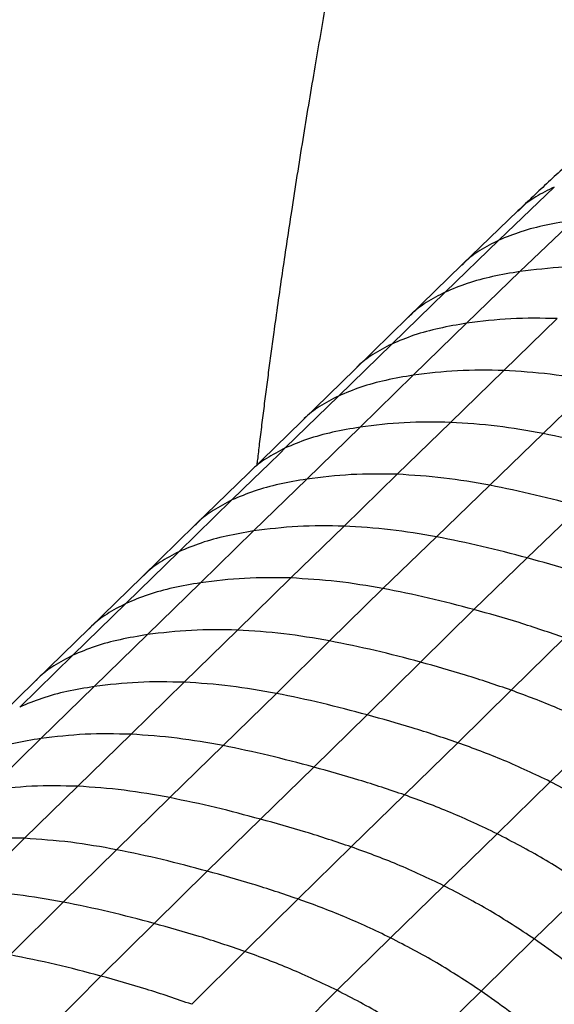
# Paper-space layout '_Trimetric' of a CAD drawing. Header units: millimetres. Extents: x -437 to 644, y -96 to 907.
# Tile 11 of 14: x 323 to 439, y 377 to 591. Entities that reach past the tile are written whole.
import ezdxf

# ---------------------------------------------------------------- set-up
doc = ezdxf.new("R2010")
doc.units = ezdxf.units.MM

psp = doc.layouts.new('_Trimetric')

# ---------------------------------------------------------------- linework, layer by layer
at = {"color": 7, "linetype": 'Continuous', "lineweight": 25}
for p, q in [((427.01, 543.23), (439.08, 554.76)), ((431.19, 549.6), (419.01, 537.85)), ((431.61, 536.42), (443.24, 547.54)), ((415.34, 531.94), (427.01, 543.23)), ((419.01, 537.86), (407.35, 526.51)), ((420.02, 525.19), (431.61, 536.42)), ((403.76, 520.67), (415.34, 531.94)), ((407.36, 526.51), (395.79, 515.23)), ((408.45, 513.9), (420.02, 525.19)), ((439.7, 526.22), (428.12, 514.93)), ((392.19, 509.38), (403.76, 520.67)), ((395.79, 515.23), (384.22, 503.93)), ((396.88, 502.61), (408.45, 513.9)), ((428.12, 514.93), (416.55, 503.64)), ((448.2, 512.52), (436.63, 501.23)), ((380.62, 498.09), (392.19, 509.38)), ((384.22, 503.94), (372.65, 492.64)), ((416.55, 503.64), (404.98, 492.37)), ((385.31, 491.33), (396.88, 502.61)), ((436.63, 501.23), (425.05, 490)), ((372.65, 492.65), (361.09, 481.36)), ((404.98, 492.37), (393.4, 481.12)), ((373.76, 480.06), (385.31, 491.33)), ((425.05, 490), (413.46, 478.81)), ((357.53, 475.55), (369.06, 486.81)), ((444.77, 485.35), (433.19, 474.21)), ((361.09, 481.36), (349.55, 470.09)), ((362.22, 468.8), (373.76, 480.06)), ((393.4, 481.12), (381.82, 469.85)), ((413.46, 478.81), (401.86, 467.56)), ((346.01, 464.3), (357.53, 475.55)), ((433.19, 474.21), (421.59, 462.98)), ((349.55, 470.09), (338.02, 458.84)), ((362.22, 468.8), (350.68, 457.54)), ((370.25, 458.53), (381.82, 469.84)), ((390.27, 456.18), (401.85, 467.56)), ((346.01, 464.3), (334.49, 453.06)), ((409.99, 451.56), (421.59, 462.98)), ((338.02, 458.84), (326.48, 447.58)), ((358.7, 447.2), (370.25, 458.53)), ((350.68, 457.54), (339.14, 446.26)), ((378.71, 444.76), (390.27, 456.18)), ((429.72, 445.46), (441.32, 456.84)), ((334.49, 453.06), (322.95, 441.8)), ((398.41, 440.1), (409.99, 451.56)), ((326.49, 447.58), (314.94, 436.32)), ((347.13, 435.89), (358.7, 447.2)), ((339.14, 446.26), (327.58, 434.97)), ((418.12, 434.05), (429.72, 445.46)), ((367.15, 433.42), (378.71, 444.76)), ((386.85, 428.74), (398.41, 440.1)), ((438.2, 425.59), (449.78, 436.91)), ((327.58, 434.97), (316.01, 423.68)), ((335.57, 424.59), (347.13, 435.89)), ((355.58, 422.12), (367.15, 433.42)), ((406.55, 422.71), (418.12, 434.05)), ((375.28, 417.44), (386.84, 428.74)), ((323.99, 413.28), (335.57, 424.59)), ((426.63, 414.28), (438.2, 425.59)), ((344.01, 410.81), (355.58, 422.12)), ((394.98, 411.41), (406.55, 422.71)), ((363.7, 406.14), (375.28, 417.44)), ((312.4, 401.86), (323.99, 413.28)), ((415.05, 402.99), (426.63, 414.28)), ((332.42, 399.43), (344.01, 410.81)), ((383.41, 400.1), (394.98, 411.41)), ((352.13, 394.78), (363.7, 406.14)), ((403.48, 391.67), (415.05, 402.99)), ((434.73, 391.42), (446.3, 402.71)), ((371.83, 388.71), (383.41, 400.1)), ((320.86, 387.94), (332.42, 399.43)), ((340.59, 383.36), (352.13, 394.78)), ((391.89, 380.26), (403.48, 391.67)), ((423.16, 380.11), (434.73, 391.42)), ((360.31, 377.22), (371.83, 388.71)), ((329.37, 372.01), (340.59, 383.36)), ((380.33, 368.69), (391.89, 380.26)), ((411.57, 368.73), (423.16, 380.11))]:
    psp.add_line(p, q, dxfattribs=at)
at = {"color": 7, "linetype": 'Continuous', "lineweight": 25, "flags": 128}
psp.add_lwpolyline([(369.06, 486.81), (373.65, 491.28), (377.14, 494.68), (379.5, 496.99), (380.62, 498.09)], dxfattribs=at)
at = {"color": 7, "linetype": 'Continuous', "lineweight": 25}
for points, knots in [([(374.54, 494.49), (374.58, 494.84), (374.76, 496.35), (375.1, 499.21), (375.58, 503.1), (376.09, 507.21), (376.62, 511.34), (377.17, 515.49), (377.72, 519.64), (378.69, 526.73), (380.1, 536.65), (382.16, 550.42), (384.44, 564.83), (386.92, 579.71), (389.36, 593.83), (391.76, 607.35), (394.19, 620.61), (396.76, 634.07), (399.56, 648.13), (402.42, 661.87), (405.27, 675.14), (408.05, 687.71), (410.93, 700.34), (413.86, 712.76), (416.77, 724.61), (419.6, 735.56), (422.32, 745.38), (424.93, 754.03), (427.43, 761.61), (429.18, 766.19), (430, 768.34)], [0, 0, 0, 0, 0.0039666, 0.0168275, 0.0320369, 0.0473211, 0.0626558, 0.0780167, 0.0933792, 0.1087191, 0.156508, 0.2030681, 0.2604479, 0.3147144, 0.3660515, 0.4147688, 0.462268, 0.5104829, 0.5612633, 0.6149931, 0.6595962, 0.7052054, 0.7512666, 0.7966148, 0.8399398, 0.879941, 0.9156315, 0.9471975, 0.9751377, 1, 1, 1, 1]), ([(444.64, 562.1), (442.34, 560.03), (437.77, 555.91), (433.38, 551.7), (431.19, 549.6)], [0, 0, 0, 0, 0.5013, 1, 1, 1, 1]), ([(439.08, 554.76), (437.71, 554.09), (435.1, 552.8), (432.52, 550.97), (431.41, 549.76), (431.23, 549.57)], [0, 0, 0, 0, 0.4771491, 0.9158201, 1, 1, 1, 1]), ([(443.24, 547.54), (441.24, 547.22), (437.35, 546.59), (431.89, 545.21), (428.6, 543.88), (427.01, 543.23)], [0, 0, 0, 0, 0.351928, 0.686418, 1, 1, 1, 1]), ([(427.01, 543.23), (425.62, 542.52), (422.96, 541.14), (420.35, 539.25), (419.23, 538.02), (419.05, 537.82)], [0, 0, 0, 0, 0.478133, 0.917814, 1, 1, 1, 1]), ([(451.29, 537.42), (447.91, 537.47), (441.22, 537.58), (434.8, 536.8), (431.61, 536.42)], [0, 0, 0, 0, 0.504041, 1, 1, 1, 1]), ([(431.61, 536.42), (429.61, 536.08), (425.71, 535.42), (420.23, 533.97), (416.94, 532.6), (415.34, 531.94)], [0, 0, 0, 0, 0.351926, 0.686481, 1, 1, 1, 1]), ([(415.34, 531.94), (413.96, 531.22), (411.3, 529.82), (408.68, 527.9), (407.56, 526.67), (407.39, 526.48)], [0, 0, 0, 0, 0.478826, 0.918979, 1, 1, 1, 1]), ([(439.7, 526.22), (436.32, 526.27), (429.63, 526.38), (423.21, 525.58), (420.02, 525.19)], [0, 0, 0, 0, 0.503985, 1, 1, 1, 1]), ([(420.02, 525.19), (418.02, 524.85), (414.12, 524.17), (408.65, 522.71), (405.35, 521.34), (403.76, 520.67)], [0, 0, 0, 0, 0.351944, 0.686516, 1, 1, 1, 1]), ([(403.76, 520.67), (402.38, 519.94), (399.72, 518.54), (397.11, 516.62), (396, 515.39), (395.83, 515.2)], [0, 0, 0, 0, 0.479562, 0.920287, 1, 1, 1, 1]), ([(408.45, 513.9), (406.45, 513.56), (402.54, 512.89), (397.07, 511.42), (393.78, 510.04), (392.19, 509.38)], [0, 0, 0, 0, 0.3519495, 0.6865196, 1, 1, 1, 1]), ([(428.12, 514.93), (424.75, 514.99), (418.05, 515.09), (411.63, 514.3), (408.45, 513.9)], [0, 0, 0, 0, 0.503973, 1, 1, 1, 1]), ([(448.2, 512.52), (444.86, 513.11), (438.11, 514.3), (431.48, 514.72), (428.12, 514.93)], [0, 0, 0, 0, 0.494946, 1, 1, 1, 1]), ([(392.19, 509.38), (390.8, 508.65), (388.15, 507.24), (385.54, 505.32), (384.43, 504.09), (384.25, 503.9)], [0, 0, 0, 0, 0.479563, 0.920251, 1, 1, 1, 1]), ([(416.55, 503.64), (413.18, 503.7), (406.48, 503.8), (400.06, 503.01), (396.88, 502.61)], [0, 0, 0, 0, 0.503977, 1, 1, 1, 1]), ([(436.63, 501.23), (433.29, 501.82), (426.54, 503.01), (419.91, 503.43), (416.55, 503.64)], [0, 0, 0, 0, 0.494951, 1, 1, 1, 1]), ([(396.88, 502.61), (394.88, 502.27), (390.97, 501.59), (385.5, 500.13), (382.21, 498.75), (380.62, 498.09)], [0, 0, 0, 0, 0.351945, 0.686517, 1, 1, 1, 1]), ([(456.33, 496.57), (453.06, 497.44), (446.49, 499.2), (439.93, 500.55), (436.63, 501.23)], [0, 0, 0, 0, 0.497445, 1, 1, 1, 1]), ([(380.62, 498.09), (379.24, 497.35), (376.58, 495.95), (373.97, 494.03), (372.86, 492.8), (372.69, 492.61)], [0, 0, 0, 0, 0.4798108, 0.9207332, 1, 1, 1, 1]), ([(404.98, 492.37), (401.61, 492.42), (394.91, 492.52), (388.5, 491.72), (385.31, 491.33)], [0, 0, 0, 0, 0.503974, 1, 1, 1, 1]), ([(425.05, 490), (421.71, 490.58), (414.97, 491.76), (408.33, 492.16), (404.98, 492.37)], [0, 0, 0, 0, 0.494983, 1, 1, 1, 1]), ([(385.31, 491.33), (383.31, 490.98), (379.42, 490.31), (373.95, 488.85), (370.66, 487.47), (369.06, 486.81)], [0, 0, 0, 0, 0.351939, 0.686514, 1, 1, 1, 1]), ([(444.77, 485.35), (441.5, 486.23), (434.92, 487.98), (428.35, 489.32), (425.05, 490)], [0, 0, 0, 0, 0.4974863, 1, 1, 1, 1]), ([(369.06, 486.81), (367.68, 486.07), (365.02, 484.67), (362.41, 482.75), (361.3, 481.52), (361.13, 481.33)], [0, 0, 0, 0, 0.4795611, 0.9202469, 1, 1, 1, 1]), ([(373.76, 480.06), (371.77, 479.72), (367.87, 479.05), (362.41, 477.59), (359.12, 476.21), (357.53, 475.55)], [0, 0, 0, 0, 0.351951, 0.686512, 1, 1, 1, 1]), ([(393.4, 481.12), (390.03, 481.16), (383.35, 481.25), (376.94, 480.46), (373.76, 480.06)], [0, 0, 0, 0, 0.503981, 1, 1, 1, 1]), ([(413.46, 478.81), (410.12, 479.38), (403.38, 480.53), (396.75, 480.92), (393.4, 481.12)], [0, 0, 0, 0, 0.495065, 1, 1, 1, 1]), ([(433.19, 474.21), (429.91, 475.08), (423.33, 476.83), (416.76, 478.15), (413.46, 478.81)], [0, 0, 0, 0, 0.497587, 1, 1, 1, 1]), ([(357.53, 475.55), (356.14, 474.82), (353.49, 473.41), (350.88, 471.49), (349.76, 470.25), (349.58, 470.06)], [0, 0, 0, 0, 0.47958, 0.920287, 1, 1, 1, 1]), ([(452.91, 468.09), (449.61, 469.22), (443.05, 471.47), (436.47, 473.3), (433.19, 474.21)], [0, 0, 0, 0, 0.502408, 1, 1, 1, 1]), ([(362.22, 468.8), (360.23, 468.46), (356.34, 467.79), (350.89, 466.34), (347.6, 464.97), (346.01, 464.3)], [0, 0, 0, 0, 0.351953, 0.686511, 1, 1, 1, 1]), ([(381.82, 469.84), (378.46, 469.89), (371.79, 469.98), (365.39, 469.19), (362.22, 468.8)], [0, 0, 0, 0, 0.503985, 1, 1, 1, 1]), ([(401.85, 467.56), (398.52, 468.13), (391.78, 469.27), (385.16, 469.65), (381.82, 469.84)], [0, 0, 0, 0, 0.4951115, 1, 1, 1, 1]), ([(421.59, 462.98), (418.31, 463.85), (411.72, 465.6), (405.15, 466.91), (401.85, 467.56)], [0, 0, 0, 0, 0.497638, 1, 1, 1, 1]), ([(346.01, 464.3), (344.62, 463.57), (341.96, 462.16), (339.35, 460.23), (338.22, 458.99), (338.05, 458.8)], [0, 0, 0, 0, 0.479572, 0.920267, 1, 1, 1, 1]), ([(441.32, 456.84), (438.02, 457.97), (431.45, 460.24), (424.87, 462.07), (421.59, 462.98)], [0, 0, 0, 0, 0.50236, 1, 1, 1, 1]), ([(370.25, 458.53), (366.89, 458.58), (360.23, 458.69), (353.85, 457.92), (350.68, 457.54)], [0, 0, 0, 0, 0.503981, 1, 1, 1, 1]), ([(390.27, 456.18), (386.94, 456.75), (380.2, 457.91), (373.59, 458.32), (370.25, 458.53)], [0, 0, 0, 0, 0.495065, 1, 1, 1, 1]), ([(350.68, 457.54), (348.69, 457.2), (344.81, 456.54), (339.36, 455.1), (336.08, 453.72), (334.49, 453.06)], [0, 0, 0, 0, 0.351951, 0.686512, 1, 1, 1, 1]), ([(409.99, 451.56), (406.71, 452.43), (400.13, 454.18), (393.57, 455.51), (390.27, 456.18)], [0, 0, 0, 0, 0.497587, 1, 1, 1, 1]), ([(334.49, 453.06), (333.1, 452.32), (330.44, 450.92), (327.82, 448.98), (326.69, 447.74), (326.52, 447.55)], [0, 0, 0, 0, 0.479573, 0.920272, 1, 1, 1, 1]), ([(429.72, 445.46), (426.42, 446.58), (419.85, 448.83), (413.26, 450.65), (409.99, 451.56)], [0, 0, 0, 0, 0.502408, 1, 1, 1, 1]), ([(358.7, 447.2), (355.34, 447.26), (348.68, 447.39), (342.3, 446.64), (339.14, 446.26)], [0, 0, 0, 0, 0.503974, 1, 1, 1, 1]), ([(378.71, 444.76), (375.38, 445.35), (368.64, 446.54), (362.03, 446.98), (358.7, 447.2)], [0, 0, 0, 0, 0.494983, 1, 1, 1, 1]), ([(339.14, 446.26), (337.15, 445.93), (333.27, 445.28), (327.83, 443.84), (324.54, 442.46), (322.95, 441.8)], [0, 0, 0, 0, 0.351939, 0.686514, 1, 1, 1, 1]), ([(449.78, 436.91), (446.43, 438.52), (439.8, 441.72), (433.06, 444.22), (429.72, 445.46)], [0, 0, 0, 0, 0.50493, 1, 1, 1, 1]), ([(398.41, 440.1), (395.14, 440.98), (388.56, 442.73), (382.01, 444.08), (378.71, 444.76)], [0, 0, 0, 0, 0.4974863, 1, 1, 1, 1]), ([(418.12, 434.05), (414.82, 435.16), (408.26, 437.38), (401.68, 439.2), (398.41, 440.1)], [0, 0, 0, 0, 0.502511, 1, 1, 1, 1]), ([(327.58, 434.97), (325.59, 434.64), (321.72, 433.99), (316.27, 432.56), (312.99, 431.18), (311.4, 430.52)], [0, 0, 0, 0, 0.351945, 0.686517, 1, 1, 1, 1]), ([(347.13, 435.89), (343.78, 435.96), (337.12, 436.1), (330.74, 435.35), (327.58, 434.97)], [0, 0, 0, 0, 0.503977, 1, 1, 1, 1]), ([(367.15, 433.42), (363.82, 434.01), (357.08, 435.22), (350.47, 435.66), (347.14, 435.89)], [0, 0, 0, 0, 0.494951, 1, 1, 1, 1]), ([(386.85, 428.74), (383.58, 429.62), (377, 431.38), (370.45, 432.74), (367.15, 433.42)], [0, 0, 0, 0, 0.497445, 1, 1, 1, 1]), ([(438.2, 425.59), (434.85, 427.19), (428.21, 430.35), (421.46, 432.83), (418.12, 434.05)], [0, 0, 0, 0, 0.5050093, 1, 1, 1, 1]), ([(406.55, 422.71), (403.25, 423.82), (396.69, 426.03), (390.11, 427.84), (386.84, 428.74)], [0, 0, 0, 0, 0.502555, 1, 1, 1, 1]), ([(335.57, 424.59), (332.21, 424.66), (325.55, 424.81), (319.17, 424.06), (316.01, 423.68)], [0, 0, 0, 0, 0.503973, 1, 1, 1, 1]), ([(355.58, 422.12), (352.25, 422.72), (345.51, 423.92), (338.9, 424.37), (335.57, 424.59)], [0, 0, 0, 0, 0.494946, 1, 1, 1, 1]), ([(457.86, 413.99), (454.68, 416.09), (448.27, 420.33), (441.57, 423.83), (438.2, 425.59)], [0, 0, 0, 0, 0.4960249, 1, 1, 1, 1]), ([(375.28, 417.44), (372.01, 418.32), (365.43, 420.07), (358.88, 421.44), (355.58, 422.12)], [0, 0, 0, 0, 0.497437, 1, 1, 1, 1]), ([(426.63, 414.28), (423.27, 415.88), (416.63, 419.03), (409.89, 421.49), (406.55, 422.71)], [0, 0, 0, 0, 0.5050471, 1, 1, 1, 1]), ([(394.98, 411.41), (391.68, 412.52), (385.12, 414.72), (378.55, 416.54), (375.28, 417.44)], [0, 0, 0, 0, 0.502561, 1, 1, 1, 1]), ([(323.99, 413.28), (320.63, 413.35), (313.97, 413.49), (307.6, 412.75), (304.44, 412.37)], [0, 0, 0, 0, 0.503985, 1, 1, 1, 1]), ([(344.01, 410.81), (340.67, 411.41), (333.94, 412.61), (327.33, 413.05), (323.99, 413.28)], [0, 0, 0, 0, 0.4949645, 1, 1, 1, 1]), ([(446.3, 402.71), (443.12, 404.81), (436.7, 409.04), (430, 412.52), (426.63, 414.28)], [0, 0, 0, 0, 0.4960248, 1, 1, 1, 1]), ([(363.7, 406.14), (360.43, 407.01), (353.86, 408.77), (347.3, 410.13), (344.01, 410.81)], [0, 0, 0, 0, 0.4974491, 1, 1, 1, 1]), ([(415.05, 402.99), (411.7, 404.58), (405.06, 407.74), (398.32, 410.2), (394.98, 411.41)], [0, 0, 0, 0, 0.50505, 1, 1, 1, 1]), ([(383.41, 400.1), (380.11, 401.21), (373.55, 403.42), (366.97, 405.24), (363.7, 406.14)], [0, 0, 0, 0, 0.502546, 1, 1, 1, 1]), ([(434.73, 391.42), (431.55, 393.51), (425.13, 397.74), (418.43, 401.23), (415.05, 402.99)], [0, 0, 0, 0, 0.496029, 1, 1, 1, 1]), ([(332.42, 399.43), (329.08, 400.01), (322.35, 401.2), (315.74, 401.64), (312.4, 401.86)], [0, 0, 0, 0, 0.495092, 1, 1, 1, 1]), ([(403.48, 391.67), (400.13, 393.27), (393.49, 396.42), (386.74, 398.89), (383.41, 400.1)], [0, 0, 0, 0, 0.505034, 1, 1, 1, 1]), ([(352.13, 394.78), (348.85, 395.66), (342.27, 397.41), (335.71, 398.75), (332.42, 399.43)], [0, 0, 0, 0, 0.497556, 1, 1, 1, 1]), ([(371.83, 388.71), (368.54, 389.83), (361.97, 392.06), (355.4, 393.88), (352.13, 394.78)], [0, 0, 0, 0, 0.502442, 1, 1, 1, 1]), ([(423.16, 380.11), (419.97, 382.21), (413.55, 386.43), (406.85, 389.92), (403.48, 391.67)], [0, 0, 0, 0, 0.496019, 1, 1, 1, 1]), ([(450.99, 378.15), (449.4, 379.68), (446.11, 382.84), (440.64, 387.24), (436.73, 390), (434.73, 391.42)], [0, 0, 0, 0, 0.313487, 0.648052, 1, 1, 1, 1]), ([(340.59, 383.36), (337.31, 384.23), (330.73, 385.98), (324.16, 387.29), (320.86, 387.94)], [0, 0, 0, 0, 0.497777, 1, 1, 1, 1]), ([(391.89, 380.26), (388.54, 381.85), (381.91, 385.01), (375.17, 387.49), (371.83, 388.71)], [0, 0, 0, 0, 0.504904, 1, 1, 1, 1]), ([(360.31, 377.22), (357.02, 378.36), (350.45, 380.62), (343.87, 382.45), (340.59, 383.36)], [0, 0, 0, 0, 0.5022209, 1, 1, 1, 1]), ([(411.57, 368.73), (408.38, 370.82), (401.96, 375.03), (395.27, 378.5), (391.89, 380.26)], [0, 0, 0, 0, 0.495961, 1, 1, 1, 1]), ([(439.42, 366.85), (437.82, 368.38), (434.53, 371.54), (429.06, 375.93), (425.16, 378.69), (423.16, 380.11)], [0, 0, 0, 0, 0.31349, 0.648054, 1, 1, 1, 1])]:
    psp.add_open_spline(points, degree=3, knots=knots, dxfattribs=at)

doc.saveas('drawing.dxf')
